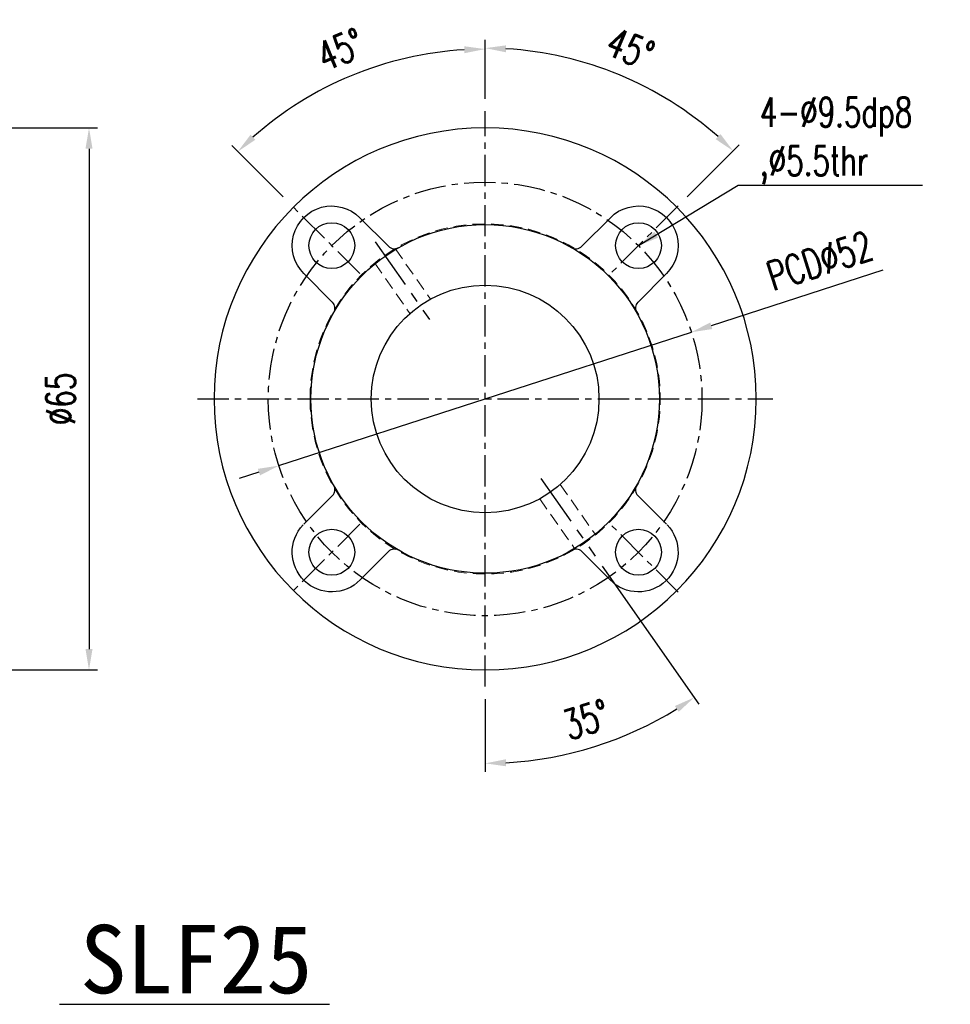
# Model space of a CAD drawing. Header units: millimetres. Extents: x -60 to 402, y -73 to 85.
# Tile 105 of 105: x 290 to 402, y -73 to 45. Entities that reach past the tile are written whole.
import ezdxf
from ezdxf.enums import TextEntityAlignment as Align

# ---------------------------------------------------------------- set-up
doc = ezdxf.new("R2010")
doc.units = ezdxf.units.MM
doc.linetypes.add('CENTER', pattern=[2, 1.25, -0.25, 0.25, -0.25])
doc.linetypes.add('DASHED', pattern=[0.75, 0.5, -0.25])
for name, color, linetype in [('CHA', 7, 'Continuous'), ('CL', 1, 'CENTER'), ('DIM', 4, 'Continuous'), ('HID', 2, 'DASHED'), ('OUT', 3, 'Continuous')]:
    doc.layers.add(name, color=color, linetype=linetype)
doc.styles.add('DIM-7', font='SIMPLEX.shx', dxfattribs={"width": 0.7, "bigfont": 'chineset.shx'})
doc.styles.add('T', font='kaiu.ttf')
doc.dimstyles.new('CNS', dxfattribs={"dimtxt": 3.5, "dimasz": 2.5, "dimexe": 1, "dimexo": 1.5, "dimgap": 0.09, "dimtad": 0, "dimdsep": 46, "dimtxsty": 'DIM-7', "dimcen": 0.09, "dimclrd": 1, "dimclre": 1, "dimclrt": 4, "dimadec": 0, "dimazin": 0, "dimtfac": 1, "dimtix": 1, "dimtmove": 2, "dimatfit": 3, "dimfxl": 1, "dimtvp": 0.971429, "dimtolj": 1, "dimarcsym": 0})

# ---------------------------------------------------------------- blocks, each defined once
blk = doc.blocks.new('*D32')
at = {"lineweight": -2}
for p, q in [((284.34, 32.5), (299.71, 32.5)), ((298.71, 30), (298.71, -30)), ((284.34, -32.5), (299.71, -32.5))]:
    blk.add_line(p, q, dxfattribs=at)
for points in [[(298.29, 30), (299.13, 30), (298.71, 32.5)], [(298.29, -30), (299.13, -30), (298.71, -32.5)]]:
    blk.add_solid(points)
at = {"layer": 'DEFPOINTS', "color": 0}
for p in [(282.84, 32.5), (282.84, -32.5), (298.71, -32.5)]:
    blk.add_point(p, dxfattribs=at)
at = {"insert": (295.31, 0), "char_height": 3.5, "attachment_point": 5, "rotation": 90, "style": 'DIM-7'}
blk.add_mtext('\\A1;%%C65', dxfattribs=at)
blk = doc.blocks.new('*D36')
at = {"lineweight": -2}
for p, q in [((346.21, 36), (346.21, 42.95)), ((321.99, 24.22), (315.84, 30.37))]:
    blk.add_line(p, q, dxfattribs=at)
blk.add_arc((346.21, 0), 41.95, 93.4154, 131.585, dxfattribs=at)
for points in [[(343.7, 42.29), (343.72, 41.45), (346.21, 41.95)], [(318.65, 31.07), (318.08, 31.68), (316.55, 29.66)]]:
    blk.add_solid(points)
at = {"layer": 'DEFPOINTS', "color": 0}
for p in [(335.35, 40.52), (346.21, 34.5), (323.05, 23.16), (331.18, 15.03), (346.21, -34.5)]:
    blk.add_point(p, dxfattribs=at)
at = {"insert": (328.86, 41.89), "char_height": 3.5, "attachment_point": 5, "rotation": 22.5002, "style": 'DIM-7'}
blk.add_mtext('\\A1;45°', dxfattribs=at)
blk = doc.blocks.new('*D37')
at = {"lineweight": -2}
for p, q in [((346.21, 36), (346.21, 43.06)), ((370.43, 24.22), (376.66, 30.45))]:
    blk.add_line(p, q, dxfattribs=at)
blk.add_arc((346.21, 0), 42.06, 48.4056, 86.594, dxfattribs=at)
for points in [[(348.7, 41.57), (348.72, 42.4), (346.21, 42.06)], [(374.42, 31.76), (373.85, 31.15), (375.95, 29.74)]]:
    blk.add_solid(points)
at = {"layer": 'DEFPOINTS', "color": 0}
for p in [(367.24, 36.43), (346.21, 34.5), (369.37, 23.16), (361.24, 15.03), (346.21, -34.5)]:
    blk.add_point(p, dxfattribs=at)
at = {"insert": (363.61, 42), "char_height": 3.5, "attachment_point": 5, "rotation": 337.4998, "style": 'DIM-7'}
blk.add_mtext('\\A1;45°', dxfattribs=at)
blk = doc.blocks.new('*D38')
at = {"lineweight": -2}
for p, q in [((360.26, -20.07), (371.85, -36.62)), ((346.21, -36), (346.21, -44.7))]:
    blk.add_line(p, q, dxfattribs=at)
blk.add_arc((346.21, 0), 43.7, 273.2782, 301.7218, dxfattribs=at)
for points in [[(368.96, -36.82), (369.42, -37.52), (371.27, -35.8)], [(348.72, -44.05), (348.7, -43.21), (346.21, -43.7)]]:
    blk.add_solid(points)
at = {"layer": 'DEFPOINTS', "color": 0}
for p in [(346.21, 34.5), (352.89, -9.54), (359.4, -18.84), (346.21, -34.5), (355.05, -42.8)]:
    blk.add_point(p, dxfattribs=at)
at = {"insert": (358.33, -38.44), "char_height": 3.5, "attachment_point": 5, "rotation": 17.5, "style": 'DIM-7'}
blk.add_mtext('\\A1;35°', dxfattribs=at)
blk = doc.blocks.new('*D39')
at = {"lineweight": -2}
for p, q in [((393.9, 15.43), (373.33, 8.77)), ((321.47, -8), (370.95, 8)), ((319.09, -8.77), (316.71, -9.54))]:
    blk.add_line(p, q, dxfattribs=at)
for points in [[(373.2, 9.17), (373.45, 8.38), (370.95, 8)], [(318.96, -8.38), (319.22, -9.17), (321.47, -8)]]:
    blk.add_solid(points)
at = {"layer": 'DEFPOINTS', "color": 0}
for p in [(370.95, 8), (321.47, -8)]:
    blk.add_point(p, dxfattribs=at)
at = {"insert": (386.33, 16.55), "char_height": 3.5, "attachment_point": 5, "rotation": 17.926, "style": 'DIM-7'}
blk.add_mtext('\\A1;PCD∅52', dxfattribs=at)

msp = doc.modelspace()

# ---------------------------------------------------------------- linework, layer by layer
at = {"layer": 'CL', "color": 0, "ltscale": 3}
for p, q in [((346.209, -34.5), (346.209, 34.5)), ((331.183, 15.026), (323.051, 23.158)), ((369.367, 23.158), (361.235, 15.026)), ((311.709, 0), (380.709, 0)), ((331.183, -15.026), (323.051, -23.158)), ((369.367, -23.158), (361.235, -15.026))]:
    msp.add_line(p, q, dxfattribs=at)
at = {"layer": 'CL', "color": 7, "lineweight": 30, "ltscale": 5}
for p, q in [((333.017, 18.84), (339.527, 9.543)), ((352.891, -9.543), (359.401, -18.84))]:
    msp.add_line(p, q, dxfattribs=at)
at = {"layer": 'CL', "color": 7, "ltscale": 0.3}
msp.add_line((361.121, -21.297), (361.122, -21.298), dxfattribs=at)
at = {"layer": 'CL', "color": 0, "ltscale": 3}
msp.add_circle((346.209, 0), 26, dxfattribs=at)
at = {"layer": 'DIM', "color": 7}
msp.add_line((295.165, -72.591), (327.546, -72.591), dxfattribs=at)
msp.add_circle((346.209, 0), 20.9, dxfattribs=at)
at = {"layer": 'HID', "color": 7, "lineweight": 15, "ltscale": 3}
for p, q in [((335.423, 18.019), (339.656, 11.974)), ((332.966, 16.298), (337.198, 10.253)), ((355.219, -10.253), (359.394, -16.216)), ((352.762, -11.974), (356.937, -17.936))]:
    msp.add_line(p, q, dxfattribs=at)
at = {"layer": 'HID', "color": 7, "lineweight": 15, "ltscale": 3, "extrusion": (0, 0, -1)}
msp.add_circle((-346.209, 0), 21, dxfattribs=at)
at = {"layer": 'OUT', "color": 7}
for p, q in [((334.625, 18.301), (331.194, 21.732)), ((357.793, 18.301), (361.224, 21.732)), ((324.465, 15.026), (327.908, 11.583)), ((367.953, 15.026), (364.51, 11.583)), ((324.465, -15.026), (327.908, -11.583)), ((367.953, -15.026), (364.51, -11.583)), ((334.625, -18.301), (331.225, -21.702)), ((357.793, -18.301), (361.193, -21.702))]:
    msp.add_line(p, q, dxfattribs=at)
at = {"layer": 'OUT', "color": 7, "extrusion": (0, 0, -1)}
msp.add_circle((-346.209, 0), 32.5, dxfattribs=at)
at = {"layer": 'OUT', "color": 7}
for centre, radius in [((327.824, 18.385), 2.75), ((364.594, 18.385), 2.75), ((346.209, 0), 13.65), ((327.824, -18.385), 2.75), ((364.594, -18.385), 2.75)]:
    msp.add_circle(centre, radius, dxfattribs=at)
at = {"layer": 'OUT', "color": 7, "extrusion": (0, 0, -1)}
for centre, start, end in [((-327.824, 18.385), 314.99681, 135.1882), ((-364.594, 18.385), 44.8118, 225.00319), ((-327.824, -18.385), 224.28399, 43.7324), ((-364.594, -18.385), 136.2676, 315.71601)]:
    msp.add_arc(centre, 4.75, start, end, dxfattribs=at)
at = {"layer": 'OUT', "color": 7}
for centre, start, end in [((335.332, 19.008), 225, 299.77869), ((357.085, 19.008), 240.22131, 315), ((327.2, 10.876), 330.22238, 45), ((365.217, 10.876), 135, 209.77762), ((327.2, -10.876), 315, 29.77762), ((365.217, -10.876), 150.22238, 225), ((335.332, -19.008), 60.22131, 135), ((357.085, -19.008), 45, 119.77869)]:
    msp.add_arc(centre, 1, start, end, dxfattribs=at)

# ---------------------------------------------------------------- texts
at = {"insert": (379.155, 25.735), "char_height": 3.5, "attachment_point": 7, "style": 'DIM-7'}
msp.add_mtext('{\\C7;4-%%C9.5dp8\\P,%%C5.5thr}', dxfattribs=at)
at = {"layer": 'CHA', "style": 'T'}
msp.add_text('SLF25', height=8.2, dxfattribs=at).set_placement((311.577, -67.171), align=Align.MIDDLE)

# ---------------------------------------------------------------- dimensions: what is measured, and where the dimension line sits
for base, line1, line2, override, picture, middle in [((335.352, 40.517), ((331.183, 15.026), (323.051, 23.158)), ((346.209, -34.5), (346.209, 34.5)), {"dimclrd": 256, "dimclre": 256, "dimclrt": 256}, '*D36', (328.856, 41.894)), ((367.24, 36.426), ((369.367, 23.158), (361.235, 15.026)), ((346.209, -34.5), (346.209, 34.5)), {"dimclrd": 256, "dimclre": 256, "dimclrt": 256}, '*D37', (363.606, 42.001)), ((355.046, -42.798), ((346.209, -34.5), (346.209, 34.5)), ((352.891, -9.543), (359.401, -18.84)), {"dimclrd": 256, "dimclre": 256, "dimclrt": 256, "dimadec": 0}, '*D38', (358.327, -38.435))]:
    dim = msp.add_angular_dim_2l(base=base, line1=line1, line2=line2, dimstyle='CNS', override=override)
    dim.commit()
    dim.dimension.update_dxf_attribs({"geometry": picture, "text_midpoint": middle})
dim = msp.add_linear_dim(base=(298.709, -32.5), p1=(282.838, 32.5), p2=(282.838, -32.5), angle=90, text='%%C<>', dimstyle='CNS', override={"dimclrd": 256, "dimclre": 256, "dimclrt": 256})
dim.commit()
dim.dimension.update_dxf_attribs({"geometry": '*D32', "text_midpoint": (295.309, 0)})
dim = msp.add_diameter_dim_2p(p1=(321.471, -8.003), p2=(370.947, 8.003), text='PCD<>', dimstyle='CNS', override={"dimclrd": 256, "dimclre": 256, "dimclrt": 256, "dimtmove": 0})
dim.commit()
dim.dimension.update_dxf_attribs({"geometry": '*D39', "text_midpoint": (387.375, 13.317), "dimtype": 163})

# ---------------------------------------------------------------- leaders
at = {"annotation_type": 0, "has_hookline": 1, "hookline_direction": 0, "text_width": 19.483}
msp.add_leader([(364.594, 18.385), (376.565, 25.645), (379.065, 25.645)], dimstyle='CNS', override={"dimgap": 0.09, "dimtad": 1, "dimclrd": 256, "dimclre": 256, "dimclrt": 256}, dxfattribs=at)

doc.saveas('drawing.dxf')
